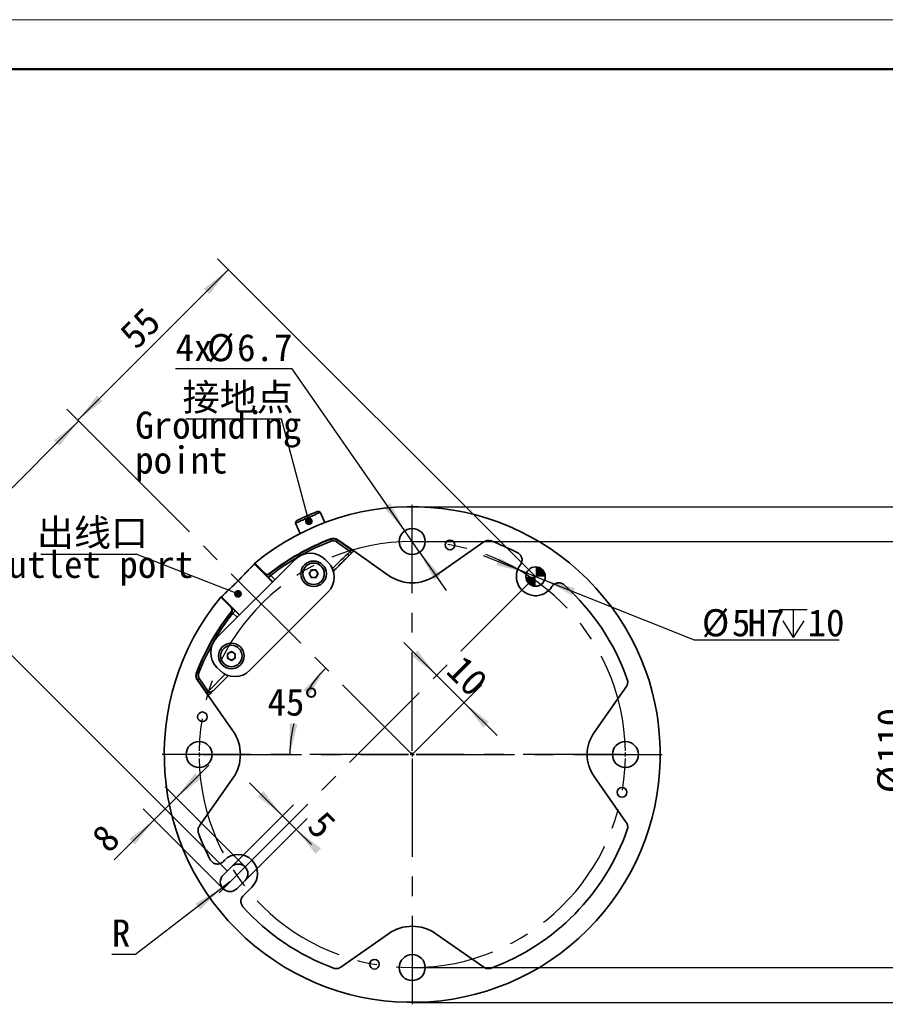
# Model space of a CAD drawing. Header units: millimetres. Extents: x -55 to 731, y 0 to 297.
# Tile 3 of 5: x 93 to 205, y 170 to 297. Entities that reach past the tile are written whole.
import ezdxf

# ---------------------------------------------------------------- set-up
doc = ezdxf.new("R2010")
doc.units = ezdxf.units.MM
doc.linetypes.add('CENTERX2', pattern=[20.32, 12.7, -2.54, 2.54, -2.54])
doc.layers.add('中心线层', color=6, linetype='CENTERX2', lineweight=25)
doc.layers.add('标注层', color=150, linetype='Continuous')
doc.styles.add('SLDTEXTSTYLE0', font='仿宋_GB2312', dxfattribs={"bigfont": 'bigfont'})
doc.styles.add('SLDTEXTSTYLE1', font='仿宋_GB2312')
doc.styles.get("Standard").update_dxf_attribs({"font": '仿宋_GB2312'})
doc.dimstyles.new('SLDDIMSTYLE0', dxfattribs={"dimtxt": 3.5, "dimasz": 4, "dimexe": 0, "dimexo": 0.0625, "dimgap": 0.875, "dimtad": 2, "dimlfac": 2, "dimrnd": 1e-09, "dimzin": 12, "dimdsep": 46, "dimtxsty": 'SLDTEXTSTYLE1', "dimsah": 1, "dimcen": 0.09, "dimadec": 0, "dimazin": 3, "dimtfac": 1, "dimtdec": 3, "dimtmove": 0, "dimatfit": 0, "dimfxl": 0, "dimfrac": 2, "dimtolj": 1, "dimtzin": 12, "dimarcsym": 0})
doc.dimstyles.new('SLDDIMSTYLE1', dxfattribs={"dimtxt": 3.5, "dimasz": 4, "dimexe": 0, "dimexo": 0.0625, "dimgap": 0.875, "dimtad": 0, "dimtih": 1, "dimtoh": 1, "dimdec": 4, "dimlfac": 2, "dimzin": 12, "dimdsep": 46, "dimtxsty": 'SLDTEXTSTYLE1', "dimsah": 1, "dimcen": 0.09, "dimazin": 3, "dimtfac": 1, "dimtdec": 3, "dimtofl": 0, "dimtmove": 0, "dimatfit": 3, "dimfxl": 0, "dimfrac": 2, "dimtolj": 1, "dimtzin": 12, "dimarcsym": 0})
doc.dimstyles.new('SLDDIMSTYLE2', dxfattribs={"dimtxt": 3.5, "dimasz": 4, "dimexe": 0, "dimexo": 0.0625, "dimgap": 0.875, "dimtad": 2, "dimlfac": 2, "dimrnd": 1e-09, "dimzin": 12, "dimdsep": 46, "dimtxsty": 'SLDTEXTSTYLE1', "dimsah": 1, "dimcen": 0.09, "dimadec": 0, "dimazin": 3, "dimtfac": 1, "dimtdec": 3, "dimtofl": 0, "dimtmove": 0, "dimatfit": 3, "dimfxl": 0, "dimfrac": 2, "dimtolj": 1, "dimtzin": 12, "dimarcsym": 0})
doc.dimstyles.new('SLDDIMSTYLE3', dxfattribs={"dimtxt": 3.5, "dimasz": 4, "dimexe": 0, "dimexo": 0.0625, "dimgap": 0.875, "dimtad": 2, "dimdec": 0, "dimlfac": 2, "dimrnd": 1e-09, "dimzin": 12, "dimdsep": 46, "dimtxsty": 'SLDTEXTSTYLE1', "dimsah": 1, "dimcen": 0.09, "dimadec": 0, "dimazin": 3, "dimtfac": 1, "dimtdec": 3, "dimtofl": 0, "dimtmove": 0, "dimatfit": 3, "dimfxl": 0, "dimfrac": 2, "dimtolj": 1, "dimtzin": 12, "dimarcsym": 0})
doc.dimstyles.new('SLDDIMSTYLE4', dxfattribs={"dimtxt": 3.5, "dimasz": 4, "dimexe": 0, "dimexo": 0.0625, "dimgap": 0.875, "dimtad": 0, "dimtih": 1, "dimtoh": 1, "dimlfac": 2, "dimrnd": 1e-09, "dimzin": 12, "dimdsep": 46, "dimtxsty": 'SLDTEXTSTYLE1', "dimsah": 1, "dimcen": 0, "dimadec": 0, "dimazin": 3, "dimtfac": 1, "dimtdec": 3, "dimtmove": 0, "dimatfit": 3, "dimfxl": 0, "dimfrac": 2, "dimtolj": 1, "dimtzin": 12, "dimarcsym": 0})
doc.dimstyles.new('SLDDIMSTYLE5', dxfattribs={"dimtxt": 3.5, "dimasz": 4, "dimexe": 0, "dimexo": 0.0625, "dimgap": 0.875, "dimtad": 0, "dimtih": 1, "dimtoh": 1, "dimlfac": 2, "dimrnd": 1e-09, "dimzin": 12, "dimdsep": 46, "dimtxsty": 'SLDTEXTSTYLE1', "dimsah": 1, "dimcen": 0, "dimadec": 0, "dimazin": 3, "dimtfac": 1, "dimtdec": 3, "dimtofl": 0, "dimtmove": 0, "dimatfit": 3, "dimfxl": 0, "dimfrac": 2, "dimtolj": 1, "dimtzin": 12, "dimarcsym": 0})
doc.dimstyles.new('SLDDIMSTYLE6', dxfattribs={"dimtxt": 3.5, "dimasz": 4, "dimexe": 0, "dimexo": 0.0625, "dimgap": 0.875, "dimtad": 0, "dimtih": 1, "dimtoh": 1, "dimdec": 1, "dimlfac": 2, "dimrnd": 1e-09, "dimzin": 12, "dimdsep": 46, "dimtxsty": 'SLDTEXTSTYLE1', "dimsah": 1, "dimcen": 0, "dimadec": 0, "dimazin": 3, "dimtfac": 1, "dimtdec": 3, "dimtmove": 0, "dimatfit": 3, "dimfxl": 0, "dimfrac": 2, "dimtolj": 1, "dimtzin": 12, "dimarcsym": 0})
doc.dimstyles.new('SLDDIMSTYLE7', dxfattribs={"dimtxt": 0.18, "dimasz": 1, "dimexe": 0, "dimexo": 0.0625, "dimgap": 0, "dimtad": 0, "dimtih": 1, "dimtoh": 1, "dimdec": 0, "dimrnd": 1e-09, "dimzin": 0, "dimdsep": 46, "dimtxsty": 'Standard', "dimblk1": 'DOT', "dimblk2": 'DOT', "dimsah": 1, "dimcen": 0.09, "dimadec": 0, "dimazin": 0, "dimtfac": 1, "dimtdec": 0, "dimtofl": 0, "dimtmove": 0, "dimatfit": 3, "dimldrblk": 'DOT', "dimfxl": 0, "dimfrac": 2, "dimtolj": 1, "dimtzin": 0, "dimarcsym": 0})

# ---------------------------------------------------------------- blocks, each defined once
blk = doc.blocks.new('_D')
at = {"layer": '标注层'}
for p, q in [((147.22, 212.76), (142.98, 217)), ((150.76, 209.23), (147.22, 212.76)), ((150.76, 209.23), (155, 204.98))]:
    blk.add_line(p, q, dxfattribs=at)
for points in [[(147.22, 212.76), (144.75, 215.94), (144.04, 215.24)], [(150.76, 209.23), (153.23, 206.04), (153.94, 206.75)]]:
    blk.add_solid(points, dxfattribs=at)
at = {"layer": '标注层', "insert": (150.74, 215.62), "char_height": 3.5, "attachment_point": 1, "rotation": 315, "style": 'SLDTEXTSTYLE1'}
blk.add_mtext('10', dxfattribs=at)
blk = doc.blocks.new('_D_1')
at = {"layer": '标注层'}
for start, end in [(135, 149.2324), (165.2969, 180)]:
    blk.add_arc((144.07, 202.53), 15.8, start, end, dxfattribs=at)
for points in [[(132.89, 213.71), (130.04, 210.86), (130.83, 210.25)], [(128.26, 202.53), (129.25, 206.44), (128.26, 206.57)]]:
    blk.add_solid(points, dxfattribs=at)
at = {"layer": '标注层', "insert": (125.39, 211.06), "char_height": 3.5, "attachment_point": 1, "style": 'SLDTEXTSTYLE1'}
blk.add_mtext('45°', dxfattribs=at)
blk = doc.blocks.new('_D_2')
at = {"layer": '标注层'}
for p, q in [((159.98, 225.52), (118.95, 266.54)), ((120.36, 265.13), (100.92, 245.68)), ((113.57, 233.03), (99.5, 247.1))]:
    blk.add_line(p, q, dxfattribs=at)
for points in [[(120.36, 265.13), (117.18, 262.65), (117.89, 261.95)], [(100.92, 245.68), (104.1, 248.16), (103.39, 248.87)]]:
    blk.add_solid(points, dxfattribs=at)
at = {"layer": '标注层', "insert": (106.01, 257.16), "char_height": 3.5, "attachment_point": 1, "rotation": 45, "style": 'SLDTEXTSTYLE1'}
blk.add_mtext('55', dxfattribs=at)
blk = doc.blocks.new('_D_3')
at = {"layer": '标注层'}
for p, q in [((113.57, 233.03), (99.62, 246.98)), ((81.59, 226.12), (101.03, 245.57)), ((120.2, 187.51), (80.17, 227.54))]:
    blk.add_line(p, q, dxfattribs=at)
for points in [[(101.03, 245.57), (97.85, 243.09), (98.56, 242.39)], [(81.59, 226.12), (84.77, 228.6), (84.06, 229.3)]]:
    blk.add_solid(points, dxfattribs=at)
at = {"layer": '标注层', "insert": (86.68, 237.59), "char_height": 3.5, "attachment_point": 1, "rotation": 45, "style": 'SLDTEXTSTYLE1'}
blk.add_mtext('55', dxfattribs=at)
blk = doc.blocks.new('_D_4')
at = {"layer": '标注层'}
for p, q in [((144.07, 234.53), (224.06, 234.53)), ((222.06, 234.53), (222.06, 170.54)), ((144.07, 170.54), (224.06, 170.54))]:
    blk.add_line(p, q, dxfattribs=at)
for points in [[(222.06, 234.53), (221.56, 230.53), (222.56, 230.53)], [(222.06, 170.54), (222.56, 174.54), (221.56, 174.54)]]:
    blk.add_solid(points, dxfattribs=at)
at = {"layer": '标注层', "char_height": 3.5, "attachment_point": 1, "rotation": 90, "style": 'SLDTEXTSTYLE1'}
for s, insert in [('128', (217.55, 201.41)), ('%%c', (217.55, 197.54))]:
    blk.add_mtext(s, dxfattribs=dict(at, insert=insert))
blk = doc.blocks.new('_D_5')
at = {"layer": '标注层'}
for p, q in [((144.07, 230.03), (210.56, 230.03)), ((208.56, 230.03), (208.56, 175.03)), ((144.07, 175.03), (210.56, 175.03))]:
    blk.add_line(p, q, dxfattribs=at)
for points in [[(208.56, 230.03), (208.06, 226.03), (209.06, 226.03)], [(208.56, 175.03), (209.06, 179.03), (208.06, 179.03)]]:
    blk.add_solid(points, dxfattribs=at)
at = {"layer": '标注层', "char_height": 3.5, "attachment_point": 1, "rotation": 90, "style": 'SLDTEXTSTYLE1'}
for s, insert in [('110', (204.05, 201.41)), ('%%c', (204.05, 197.54))]:
    blk.add_mtext(s, dxfattribs=dict(at, insert=insert))
blk = doc.blocks.new('SW_SYMBOL_HOLE_DEPTH')
at = {"layer": '标注层', "color": 0}
for p, q in [((0, 875), (800, 875)), ((400, 875), (400, 75)), ((100, 555), (400, 75)), ((700, 555), (400, 75))]:
    blk.add_line(p, q, dxfattribs=at)
blk = doc.blocks.new('_D_6')
at = {"layer": '标注层'}
for p, q in [((158.81, 225.98), (153.24, 228.2)), ((158.81, 225.98), (161.14, 225.05)), ((161.14, 225.05), (180.43, 217.36)), ((180.43, 217.36), (199.15, 217.36))]:
    blk.add_line(p, q, dxfattribs=at)
for points in [[(158.81, 225.98), (155.28, 227.92), (154.91, 227)], [(161.14, 225.05), (164.67, 223.11), (165.04, 224.04)]]:
    blk.add_solid(points, dxfattribs=at)
at = {"layer": '标注层', "xscale": 0.004511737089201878, "yscale": 0.004511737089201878, "zscale": 0.004511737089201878}
blk.add_blockref('SW_SYMBOL_HOLE_DEPTH', (191.41, 217.29), dxfattribs=at)
at = {"layer": '标注层', "char_height": 3.5, "attachment_point": 1, "style": 'SLDTEXTSTYLE1'}
for s, insert in [('%%c', (181.43, 221.3)), ('5', (185.3, 221.3)), ('H7', (187.33, 221.3)), ('10', (195.07, 221.3))]:
    blk.add_mtext(s, dxfattribs=dict(at, insert=insert))
blk = doc.blocks.new('_D_7')
at = {"layer": '标注层'}
for p, q in [((120.55, 186.09), (119.56, 185.33)), ((119.56, 185.33), (108.35, 176.72)), ((108.35, 176.72), (105.31, 176.72))]:
    blk.add_line(p, q, dxfattribs=at)
blk.add_solid([(119.56, 185.33), (116.09, 183.29), (116.69, 182.5)], dxfattribs=at)
at = {"layer": '标注层', "insert": (105.31, 181.24), "char_height": 3.5, "attachment_point": 1, "style": 'SLDTEXTSTYLE1'}
blk.add_mtext('R', dxfattribs=at)
blk = doc.blocks.new('_D_8')
at = {"layer": '标注层'}
for p, q in [((128.58, 252.31), (113.52, 252.31)), ((143.11, 231.41), (128.58, 252.31)), ((145.02, 228.66), (143.11, 231.41)), ((145.02, 228.66), (148.45, 223.73))]:
    blk.add_line(p, q, dxfattribs=at)
for points in [[(143.11, 231.41), (141.24, 234.98), (140.41, 234.41)], [(145.02, 228.66), (146.9, 225.09), (147.72, 225.66)]]:
    blk.add_solid(points, dxfattribs=at)
at = {"layer": '标注层', "char_height": 3.5, "attachment_point": 1, "style": 'SLDTEXTSTYLE1'}
for s, insert in [('4x', (113.52, 256.82)), ('%%c', (117.6, 256.82)), ('6.7', (121.47, 256.82))]:
    blk.add_mtext(s, dxfattribs=dict(at, insert=insert))
blk = doc.blocks.new('_D_9')
at = {"layer": '标注层'}
for p, q in [((113.6, 196.94), (117.84, 201.18)), ((122.5, 188.04), (112.18, 198.35)), ((113.6, 196.94), (110.77, 194.11)), ((119.67, 185.21), (109.36, 195.52)), ((110.77, 194.11), (105.61, 188.95))]:
    blk.add_line(p, q, dxfattribs=at)
for points in [[(113.6, 196.94), (116.78, 199.41), (116.07, 200.12)], [(110.77, 194.11), (107.59, 191.64), (108.3, 190.93)]]:
    blk.add_solid(points, dxfattribs=at)
at = {"layer": '标注层', "insert": (102.42, 192.14), "char_height": 3.5, "attachment_point": 1, "rotation": 45, "style": 'SLDTEXTSTYLE1'}
blk.add_mtext('8', dxfattribs=at)
blk = doc.blocks.new('_D_10')
at = {"layer": '标注层'}
for p, q in [((127.34, 194.64), (123.09, 198.89)), ((120.73, 188.04), (128.75, 196.06)), ((127.34, 194.64), (129.11, 192.88)), ((122.5, 186.27), (130.52, 194.29)), ((129.11, 192.88), (131.06, 190.92))]:
    blk.add_line(p, q, dxfattribs=at)
for points in [[(127.34, 194.64), (124.86, 197.83), (124.16, 197.12)], [(129.11, 192.88), (131.58, 189.7), (132.29, 190.4)]]:
    blk.add_solid(points, dxfattribs=at)
at = {"layer": '标注层', "insert": (132.81, 195.55), "char_height": 3.5, "attachment_point": 1, "rotation": 315, "style": 'SLDTEXTSTYLE1'}
blk.add_mtext('5', dxfattribs=at)
blk = doc.blocks.new('SW_NOTE_22')
at = {"layer": '标注层', "color": 0}
blk.add_line((-12.33, 0), (0, 0), dxfattribs=at)
at = {"layer": '标注层', "color": 0, "insert": (-12.81, 4.54), "char_height": 3.5, "attachment_point": 1, "style": 'SLDTEXTSTYLE0'}
blk.add_mtext('\\M+18F6F线\\M+18CFB', dxfattribs=at)
blk = doc.blocks.new('_DOT')
at = {"color": 0, "linetype": 'ByBlock', "lineweight": -2}
blk.add_line((-0.5, 0), (-1, 0), dxfattribs=at)
at = {"color": 0, "linetype": 'ByBlock', "const_width": 0.5}
blk.add_lwpolyline([(-0.25, 0, 1), (0.25, 0, 1)], format="xyb", close=True, dxfattribs=at)
blk = doc.blocks.new('SW_NOTE_23')
at = {"layer": '标注层', "color": 0}
blk.add_line((-12.33, 0), (0, 0), dxfattribs=at)
at = {"layer": '标注层', "color": 0, "insert": (-12.75, 4.55), "char_height": 3.5, "attachment_point": 1, "style": 'SLDTEXTSTYLE0'}
blk.add_mtext('\\M+190DA\\M+1926E\\M+1935F', dxfattribs=at)
blk = doc.blocks.new('SW_NOTE_24')
at = {"layer": '标注层', "color": 0, "char_height": 3.5, "attachment_point": 1, "style": 'SLDTEXTSTYLE1'}
for s, insert in [('Grounding', (0, 4.51)), ('point', (0, 0.01))]:
    blk.add_mtext(s, dxfattribs=dict(at, insert=insert))
blk = doc.blocks.new('SW_CENTERMARKSYMBOL_0')
at = {"layer": '中心线层', "color": 0}
for p, q in [((0, 0.5), (0, 32.24)), ((-0.5, 0), (-32.24, 0)), ((0, 0), (-0.25, 0)), ((0, 0), (0, 0.25)), ((0, 0), (0, -0.25)), ((0, 0), (0.25, 0)), ((0.5, 0), (32.24, 0)), ((0, -0.5), (0, -32.24))]:
    blk.add_line(p, q, dxfattribs=at)
blk = doc.blocks.new('SW_CENTERMARKSYMBOL_1')
at = {"layer": '中心线层', "color": 0}
for p, q in [((27.5, 0.5), (27.5, 32.24)), ((27, 0), (-4.74, 0)), ((-0.5, 0), (-1.93, 0)), ((0, 0), (-0.25, 0)), ((0, 0), (0.25, 0)), ((0.5, 0), (27, 0)), ((27.5, 0), (27.25, 0)), ((27.5, 0), (27.5, 0.25)), ((27.5, 0), (27.5, -0.25)), ((27.5, 0), (27.75, 0)), ((28, 0), (59.74, 0)), ((54.5, 0), (28, 0)), ((55, 0), (54.75, 0)), ((55, 0), (55.25, 0)), ((55.5, 0), (56.93, 0)), ((27.5, -0.5), (27.5, -32.24))]:
    blk.add_line(p, q, dxfattribs=at)
for start, end in [(1.0417, 178.9583), (179.4791, 180), (0, 0.5209), (359.4791, 0), (180, 180.5209), (181.0417, 358.9583)]:
    blk.add_arc((27.5, 0), 27.5, start, end, dxfattribs=at)
blk = doc.blocks.new('SW_DOWELSYMBOL_0')
at = {"linetype": 'Continuous', "lineweight": 0}
h = blk.add_hatch(color=0, dxfattribs=at)
edge = h.paths.add_edge_path(flags=0)
edge.add_arc((0, 0), 1.25, 180, 270)
edge.add_line((0, -1.25), (0, 0))
edge.add_line((0, 0), (-1.25, 0))
h = blk.add_hatch(color=0, dxfattribs=at)
edge = h.paths.add_edge_path(flags=0)
edge.add_arc((0, 0), 1.25, 0, 90)
edge.add_line((0, 1.25), (0, 0))
edge.add_line((0, 0), (1.25, 0))
at = {"color": 0, "linetype": 'Continuous', "lineweight": 0}
blk.add_circle((0, 0), 1.25, dxfattribs=at)

msp = doc.modelspace()

# ---------------------------------------------------------------- linework, layer by layer
at = {"color": 7, "linetype": 'Continuous', "lineweight": 18}
msp.add_line((-0.000512, 297.39658), (419.992988, 297.39658), dxfattribs=at)
at = {"color": 7, "linetype": 'Continuous', "lineweight": 50}
msp.add_line((23.995928, 290.989446), (413.995928, 290.989446), dxfattribs=at)
at = {"color": 7, "linetype": 'Continuous', "lineweight": 35}
for p, q in [((132.203138, 233.819026), (131.876384, 233.944455)), ((129.131157, 232.722202), (129.005729, 232.395449)), ((132.800695, 232.47689), (132.203138, 233.819026)), ((129.005729, 232.395449), (129.597169, 231.067052)), ((134.451109, 230.222223), (134.449003, 230.205343)), ((134.449003, 230.205343), (136.211657, 228.971119)), ((136.49193, 228.793226), (134.451109, 230.222223)), ((136.512913, 228.814093), (134.467816, 230.246085)), ((136.068285, 228.766363), (134.30563, 230.000587)), ((136.49193, 228.793226), (136.481363, 228.782717)), ((141.007585, 225.666889), (136.512913, 228.814093)), ((153.282925, 229.979196), (147.124312, 225.666889)), ((128.951541, 227.725366), (118.875269, 217.649093)), ((133.194181, 227.371811), (132.840628, 227.725366)), ((125.070762, 225.873308), (123.72268, 227.221388)), ((125.091359, 225.893905), (123.743523, 227.241741)), ((130.760931, 225.886346), (131.064319, 226.377557)), ((131.064319, 226.377557), (131.641415, 226.360421)), ((131.641415, 226.360421), (131.915123, 225.852074)), ((125.069602, 225.853204), (125.070762, 225.873308)), ((125.523463, 225.383577), (125.806263, 225.666377)), ((131.034638, 225.377999), (130.760931, 225.886346)), ((131.611734, 225.360862), (131.034638, 225.377999)), ((131.915123, 225.852074), (131.611734, 225.360862)), ((119.35889, 222.857115), (120.70673, 221.509275)), ((119.476077, 222.882563), (119.379247, 222.877954)), ((119.379247, 222.877954), (120.727327, 221.529873)), ((123.117911, 213.406453), (133.194181, 223.482724)), ((120.727327, 221.529873), (120.747431, 221.531033)), ((121.217057, 221.077172), (120.934258, 220.794372)), ((120.231424, 215.551284), (120.731425, 215.839958)), ((120.231424, 214.973933), (120.231424, 215.551284)), ((120.731425, 214.685258), (120.231424, 214.973933)), ((120.731425, 215.839958), (121.231424, 215.551284)), ((121.231424, 214.973933), (120.731425, 214.685258)), ((121.231424, 215.551284), (121.231424, 214.973933)), ((118.875269, 213.760007), (119.228823, 213.406453)), ((116.600048, 212.295005), (117.723177, 210.691009)), ((120.340627, 212.73011), (118.38066, 210.780846)), ((116.35455, 212.132818), (117.744336, 210.147997)), ((116.395291, 212.151632), (116.378412, 212.149525)), ((116.378412, 212.149525), (117.765298, 210.168844)), ((117.51842, 210.547637), (116.395291, 212.151632)), ((167.525813, 205.363619), (171.675928, 211.290599)), ((120.933745, 205.59305), (117.744336, 210.147997)), ((117.775934, 210.179421), (117.765298, 210.168844)), ((171.675928, 193.778773), (167.525813, 199.705753)), ((120.933745, 199.476322), (116.621439, 193.31771)), ((119.654289, 188.698135), (119.863287, 188.907134)), ((120.731425, 188.038997), (119.670764, 186.978338)), ((121.438532, 185.21057), (122.499192, 186.271231)), ((123.367328, 185.403093), (122.262482, 184.298247)), ((134.848972, 175.090176), (141.007585, 179.402483)), ((147.124312, 179.402483), (153.282925, 175.090176))]:
    msp.add_line(p, q, dxfattribs=at)
at = {"color": 8, "linetype": 'Continuous', "lineweight": 35}
for p, q in [((126.034402, 224.808227), (123.718072, 227.124558)), ((126.066609, 224.840432), (125.523463, 225.383577)), ((125.806263, 225.666377), (126.349408, 225.123232)), ((121.792408, 220.566233), (119.476077, 222.882563)), ((121.477403, 220.251226), (120.934258, 220.794372)), ((121.217057, 221.077172), (121.760203, 220.534026)), ((119.938238, 212.893975), (117.723177, 210.691009))]:
    msp.add_line(p, q, dxfattribs=at)
at = {"color": 7, "linetype": 'CENTERX2', "lineweight": 18}
msp.add_line((144.065949, 202.534686), (153.062348, 211.531086), dxfattribs=at)
at = {"color": 7, "linetype": 'Continuous', "lineweight": 35, "flags": 128}
for points in [[(129.131157, 232.722202), (129.13309, 232.723062), (129.180787, 232.744298), (129.290345, 232.793077), (129.456641, 232.867117), (129.671901, 232.962956), (129.926058, 233.076114), (130.207228, 233.201298), (130.502263, 233.332658), (130.797371, 233.464047), (131.078748, 233.589325), (131.333241, 233.702633), (131.548949, 233.798671), (131.715785, 233.872951), (131.825948, 233.922), (131.874289, 233.943523), (131.876384, 233.944455)], [(129.005729, 232.395449), (129.018493, 232.401132), (129.091544, 232.433656), (129.226532, 232.493756), (129.417932, 232.578974), (129.657908, 232.685817), (129.936634, 232.809914), (130.2427, 232.946183), (130.563575, 233.089046), (130.886123, 233.232654), (131.197139, 233.371127), (131.483889, 233.498796), (131.734634, 233.610436), (131.939109, 233.701473), (132.088942, 233.768183)], [(132.088942, 233.768183), (132.177999, 233.807833), (132.203138, 233.819026)], [(133.512788, 230.365324), (133.515088, 230.359258), (133.517107, 230.353934), (133.51884, 230.349363), (133.520285, 230.345556), (133.521436, 230.342518), (133.522293, 230.340259), (133.522854, 230.33878), (133.523116, 230.338089)], [(133.523116, 230.338089), (133.521792, 230.32858), (133.520751, 230.321111)], [(133.609441, 230.087412), (133.592326, 230.132512), (133.575853, 230.175916), (133.560644, 230.215994), (133.547268, 230.251239), (133.536228, 230.280328), (133.52794, 230.302166), (133.522716, 230.315932), (133.520751, 230.321111)], [(134.449003, 230.205343), (134.445826, 230.200808), (134.43738, 230.188745), (134.423983, 230.169612), (134.406137, 230.144126), (134.384514, 230.113245), (134.359926, 230.07813), (134.333298, 230.040101), (134.30563, 230.000587)], [(134.467816, 230.246085), (134.464096, 230.240771), (134.46083, 230.236105), (134.458025, 230.232102), (134.45569, 230.228766), (134.453827, 230.226105), (134.45244, 230.224125), (134.451534, 230.22283), (134.451109, 230.222223)], [(136.211657, 228.971119), (136.208481, 228.966582), (136.200034, 228.954521), (136.186636, 228.935386), (136.168791, 228.909902), (136.147169, 228.879021), (136.122581, 228.843906), (136.095953, 228.805877), (136.068285, 228.766363)], [(136.512913, 228.814093), (136.501725, 228.802967), (136.494696, 228.795975), (136.49193, 228.793226)], [(135.708702, 228.4223), (135.910069, 228.614976), (136.068285, 228.766363)], [(135.908819, 228.213298), (135.888523, 228.234495), (135.86639, 228.257611), (135.842648, 228.282408), (135.817537, 228.308632), (135.791316, 228.336019), (135.764252, 228.364285), (135.736619, 228.393144), (135.708702, 228.4223)], [(123.718072, 227.124558), (123.720641, 227.178798), (123.72268, 227.221388)], [(125.070762, 225.873308), (125.071286, 225.873831), (125.072403, 225.874949), (125.074113, 225.876657), (125.07641, 225.878953), (125.079289, 225.881833), (125.082746, 225.88529), (125.086772, 225.889317), (125.091359, 225.893905)], [(125.583817, 225.865447), (125.587844, 225.860362), (125.591381, 225.855898), (125.594415, 225.852066), (125.596945, 225.848874), (125.598962, 225.846327), (125.600463, 225.844433), (125.601443, 225.843194), (125.601903, 225.842615)], [(125.600884, 225.822621), (125.601454, 225.833818), (125.601903, 225.842615)], [(120.70673, 221.509275), (120.711318, 221.513863), (120.715345, 221.51789), (120.718802, 221.521345), (120.721681, 221.524225), (120.723978, 221.526522), (120.725686, 221.528232), (120.726804, 221.529349), (120.727327, 221.529873)], [(120.75802, 220.998732), (120.75744, 220.999192), (120.756202, 221.000172), (120.754307, 221.001673), (120.751761, 221.00369), (120.748569, 221.00622), (120.744737, 221.009254), (120.740272, 221.012791), (120.735187, 221.016818)], [(120.75802, 220.998732), (120.769216, 220.999302), (120.778013, 220.999751)], [(116.235311, 213.087847), (116.241377, 213.085547), (116.246701, 213.083527), (116.251272, 213.081794), (116.255079, 213.08035), (116.258117, 213.079199), (116.260376, 213.078342), (116.261855, 213.077781), (116.262546, 213.077519)], [(116.279524, 213.079884), (116.270017, 213.078559), (116.262546, 213.077519)], [(116.513223, 212.991193), (116.468123, 213.008309), (116.424719, 213.024781), (116.384641, 213.039991), (116.349396, 213.053367), (116.320307, 213.064406), (116.298469, 213.072694), (116.284702, 213.077919), (116.279524, 213.079884)], [(116.600048, 212.295005), (116.560534, 212.267337), (116.522504, 212.240708), (116.48739, 212.216121), (116.456509, 212.194498), (116.431024, 212.176653), (116.411889, 212.163255), (116.399829, 212.154809), (116.395291, 212.151632)], [(116.378412, 212.149525), (116.377805, 212.149101), (116.37651, 212.148195), (116.37453, 212.146808), (116.371868, 212.144945), (116.368532, 212.142609), (116.36453, 212.139805), (116.359864, 212.136539), (116.35455, 212.132818)], [(117.723177, 210.691009), (117.683662, 210.663341), (117.645635, 210.636713), (117.61052, 210.612126), (117.579639, 210.590503), (117.554153, 210.572658), (117.53502, 210.55926), (117.522957, 210.550814), (117.51842, 210.547637)], [(117.765298, 210.168844), (117.762536, 210.166097), (117.755514, 210.159112), (117.744336, 210.147997)]]:
    msp.add_lwpolyline(points, dxfattribs=at)
at = {"color": 7, "linetype": 'Continuous', "lineweight": 35}
for centre, radius in [((144.065949, 230.034686), 1.676635), ((148.939001, 229.599485), 0.625), ((131.338026, 225.86921), 1.65), ((131.338026, 225.86921), 1.385), ((159.975851, 225.515657), 1.25), ((120.731425, 215.262608), 1.65), ((120.731425, 215.262608), 1.385), ((117.001149, 207.407739), 0.625), ((116.565949, 202.534686), 1.676635), ((171.565949, 202.534686), 1.676635), ((171.130748, 197.661633), 0.625), ((144.065949, 175.034686), 1.676635), ((139.192896, 175.469887), 0.625)]:
    msp.add_circle(centre, radius, dxfattribs=at)
for centre, radius, start, end in [((144.065949, 202.534686), 31.991272, 140.56149079, 129.43843407), ((144.065949, 202.534686), 29.764301, 110.76633544, 128.38551648), ((144.065949, 202.534686), 29.720137, 110.78220354, 128.41099088), ((144.065949, 202.534686), 29.735172, 110.76633538, 128.38551647), ((144.065949, 202.534686), 29.470175, 110.78220358, 128.28684255), ((144.065949, 202.534686), 29.380819, 62.39986375, 69.76267109), ((130.896085, 225.780822), 2.75, 45, 135), ((131.338026, 225.86921), 0.5, 88.29911877, 148.29911877), ((131.338026, 225.86921), 0.5, 28.29911877, 88.29911877), ((131.249638, 225.427268), 2.75, 315, 45), ((159.975851, 225.515657), 2.477731, 142.29885168, 328.31084125), ((125.352413, 226.136192), 0.40008, 225.01784909, 308.39306575), ((125.353572, 226.156289), 0.400075, 225.01738858, 308.36814297), ((125.353562, 226.156107), 0.37081, 225, 308.38551648), ((131.338026, 225.86921), 0.5, 148.29911877, 208.29911877), ((131.338026, 225.86921), 0.5, 208.29911877, 268.29911877), ((131.338026, 225.86921), 0.5, 268.29911877, 328.29911877), ((131.338026, 225.86921), 0.5, 328.29911877, 28.29911877), ((144.065949, 230.034686), 5.332095, 235, 305), ((144.065949, 202.534686), 29.380819, 19.24737208, 48.20982919), ((120.444528, 221.247073), 0.37081, 321.61448352, 45), ((120.444346, 221.247063), 0.400075, 321.63185703, 44.98261142), ((120.464446, 221.248221), 0.400077, 321.60674836, 44.98235984), ((144.065949, 202.534686), 29.764301, 141.61448352, 159.23366456), ((144.065949, 202.534686), 29.735172, 141.61448353, 159.23366462), ((144.065949, 202.534686), 29.720137, 141.58900907, 159.21779647), ((144.065949, 202.534686), 29.470175, 141.71315745, 159.21779642), ((120.819813, 215.70455), 2.75, 135, 225), ((120.731425, 215.262608), 0.5, 120, 180), ((120.731425, 215.262608), 0.5, 180, 240), ((120.731425, 215.262608), 0.5, 60, 120), ((120.731425, 215.262608), 0.5, 240, 300), ((120.731425, 215.262608), 0.5, 0, 60), ((120.731425, 215.262608), 0.5, 300, 0), ((121.173366, 215.350997), 2.75, 225, 315), ((116.565949, 202.534686), 5.332095, 325, 35), ((171.565949, 202.534686), 4.932095, 145, 215), ((144.065949, 202.534686), 29.380819, 200.23732891, 207.53994951), ((144.065949, 202.534686), 29.380819, 290.23732891, 340.75262792), ((121.615308, 187.155114), 2.477731, 315, 135), ((121.615308, 187.155114), 1.25, 315, 135), ((120.554648, 186.094454), 1.25, 135, 315), ((144.065949, 202.534686), 29.380819, 221.98083304, 249.76267109), ((144.065949, 175.034686), 5.332095, 55, 125)]:
    msp.add_arc(centre, radius, start, end, dxfattribs=at)
for points, knots in [([(134.467817, 230.246085), (134.399077, 230.294217), (134.325761, 230.332842), (134.170519, 230.392202), (134.088446, 230.412715), (133.921859, 230.433529), (133.837261, 230.43385), (133.671987, 230.414511), (133.591331, 230.395108), (133.512788, 230.365325)], [0, 0, 0, 0, 0.25, 0.25, 0.5, 0.5, 0.75, 0.75, 1, 1, 1, 1]), ([(133.520751, 230.32111), (133.672435, 230.378648), (133.838255, 230.398514), (134.160235, 230.358358), (134.316097, 230.298374), (134.449003, 230.205344)], [0, 0, 0, 0, 0.5, 0.5, 1, 1, 1, 1]), ([(134.451109, 230.222223), (134.318241, 230.315227), (134.16243, 230.375204), (133.840547, 230.415393), (133.674773, 230.395567), (133.523116, 230.338088)], [0, 0, 0, 0, 0.5, 0.5, 1, 1, 1, 1]), ([(153.282925, 229.979197), (153.351163, 230.026977), (153.424029, 230.065485), (153.578565, 230.124868), (153.659633, 230.145238), (153.822743, 230.166354), (153.906789, 230.167257), (154.070672, 230.149222), (154.150819, 230.130607), (154.229055, 230.101764)], [0, 0, 0, 0, 0.25, 0.25, 0.5, 0.5, 0.75, 0.75, 1, 1, 1, 1]), ([(136.211657, 228.97112), (136.224287, 228.962286), (136.251774, 228.943062), (136.323453, 228.893061), (136.400723, 228.839114), (136.463269, 228.795371), (136.481363, 228.782716)], [0, 0, 0, 0, 0.1402538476, 0.3052349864, 0.7990026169, 1, 1, 1, 1]), ([(135.908819, 228.213298), (135.71978, 228.025291), (135.0374, 227.346636), (134.35507, 226.668032), (133.861766, 226.177422)], [0, 0, 0, 0, 0.2770293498, 1, 1, 1, 1]), ([(136.15942, 228.462531), (136.149127, 228.452293), (136.138833, 228.442056), (136.128539, 228.431818), (136.091919, 228.395398), (136.055299, 228.358978), (136.018679, 228.322558), (135.982059, 228.286138), (135.945439, 228.249718), (135.908819, 228.213298)], [0.00031287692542, 0.00031287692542, 0.00031287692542, 0.00031287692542, 0.00040000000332, 0.00040000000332, 0.00040000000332, 0.00070994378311, 0.00070994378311, 0.00070994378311, 0.0010198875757, 0.0010198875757, 0.0010198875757, 0.0010198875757]), ([(136.160469, 228.462698), (136.161932, 228.471447), (136.16491, 228.489259), (136.168869, 228.531042), (136.169843, 228.582874), (136.160315, 228.644634), (136.138903, 228.695171), (136.109062, 228.739251), (136.081422, 228.757629), (136.068285, 228.766363)], [0, 0, 0, 0, 0.0850553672, 0.173174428, 0.3969592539, 0.5610578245, 0.7272315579, 0.8703595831, 1, 1, 1, 1]), ([(136.430294, 228.731926), (136.407613, 228.709369), (136.346251, 228.648341), (136.247694, 228.550323), (136.176009, 228.47903), (136.15942, 228.462532)], [0, 0, 0, 0, 0.3106566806, 0.8404770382, 1, 1, 1, 1]), ([(157.678028, 228.572042), (157.81191, 228.502049), (157.926862, 228.402961), (158.063763, 228.223507), (158.102507, 228.159766), (158.166103, 228.024374), (158.190799, 227.952358), (158.238382, 227.734356), (158.236385, 227.580572), (158.187303, 227.362109), (158.162895, 227.289982), (158.100079, 227.15462), (158.061654, 227.090682), (158.015443, 227.030895)], [0, 0, 0, 0, 0.25, 0.25, 0.375, 0.375, 0.5, 0.5, 0.75, 0.75, 0.875, 0.875, 1, 1, 1, 1]), ([(123.445376, 226.864211), (123.430967, 226.851028), (123.401015, 226.823623), (123.351318, 226.776038), (123.295276, 226.7211), (123.232044, 226.657796), (123.161076, 226.585631), (123.081771, 226.503984), (122.993588, 226.412325), (122.896058, 226.310165), (122.788731, 226.197123), (122.588194, 225.984477), (122.29841, 225.678978), (121.938886, 225.306335), (121.56227, 224.92313), (121.083225, 224.456295), (120.644066, 224.038708), (120.328766, 223.741257), (120.158156, 223.578302), (120.016225, 223.441044), (119.90095, 223.327137), (119.808326, 223.23315), (119.75941, 223.180159), (119.736423, 223.155259)], [0, 0, 0, 0, 0.0185293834, 0.0385180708, 0.0599670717, 0.0828771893, 0.1072490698, 0.1330832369, 0.1603801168, 0.189140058, 0.2193633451, 0.2510502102, 0.3517902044, 0.4347425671, 0.4998824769, 0.604469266, 0.7488991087, 0.8009110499, 0.8488565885, 0.8927364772, 0.9325520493, 0.9683054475, 1, 1, 1, 1]), ([(123.718071, 227.124558), (123.717637, 227.123265), (123.716761, 227.120659), (123.710244, 227.112479), (123.699746, 227.100969), (123.684747, 227.085683), (123.665214, 227.066569), (123.640995, 227.043477), (123.611972, 227.016291), (123.578062, 226.984923), (123.539065, 226.949188), (123.495295, 226.909345), (123.462086, 226.87932), (123.445376, 226.864211)], [0, 0, 0, 0, 0.0847672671, 0.1707589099, 0.2579763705, 0.3464210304, 0.4360942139, 0.5269971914, 0.6191311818, 0.7124973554, 0.8070968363, 0.902930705, 1, 1, 1, 1]), ([(123.722681, 227.221388), (123.722938, 227.221878), (123.72345, 227.222853), (123.727559, 227.227057), (123.733926, 227.233107), (123.74032, 227.238886), (123.743531, 227.241788)], [0, 0, 0, 0, 0.2510515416, 0.4999648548, 0.7488957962, 1, 1, 1, 1]), ([(125.523464, 225.383578), (125.511584, 225.395467), (125.487867, 225.419204), (125.452577, 225.454653), (125.417705, 225.48978), (125.383257, 225.524588), (125.333592, 225.574927), (125.27119, 225.638528), (125.203249, 225.708445), (125.146395, 225.76766), (125.108054, 225.808411), (125.084672, 225.834051), (125.071875, 225.848874), (125.07036, 225.851761), (125.069603, 225.853204)], [0, 0, 0, 0, 0.0500841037, 0.0999972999, 0.1500830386, 0.2006812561, 0.2521217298, 0.3758909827, 0.5012151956, 0.6260951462, 0.7497014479, 0.8343132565, 0.9172142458, 1, 1, 1, 1]), ([(162.084178, 224.214079), (162.163539, 224.342629), (162.270571, 224.450223), (162.45933, 224.573979), (162.525672, 224.608079), (162.665254, 224.661859), (162.738848, 224.681358), (162.959688, 224.713274), (163.112937, 224.700316), (163.327345, 224.635782), (163.397548, 224.606293), (163.528086, 224.533985), (163.589121, 224.491098), (163.645461, 224.440741)], [0, 0, 0, 0, 0.25, 0.25, 0.375, 0.375, 0.5, 0.5, 0.75, 0.75, 0.875, 0.875, 1, 1, 1, 1]), ([(119.379247, 222.877954), (119.378757, 222.877692), (119.377777, 222.877169), (119.373576, 222.873048), (119.367555, 222.866704), (119.361782, 222.860314), (119.358891, 222.857115)], [0, 0, 0, 0, 0.24893652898, 0.49856839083, 0.74891610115, 1, 1, 1, 1]), ([(119.736423, 223.155259), (119.723579, 223.141049), (119.698027, 223.112783), (119.663426, 223.074718), (119.631782, 223.040084), (119.603294, 223.009123), (119.577843, 222.981704), (119.555384, 222.957785), (119.535847, 222.937296), (119.519162, 222.920164), (119.505254, 222.90632), (119.494029, 222.895662), (119.485461, 222.88818), (119.479245, 222.883517), (119.477129, 222.88288), (119.476077, 222.882564)], [0, 0, 0, 0, 0.082216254, 0.1635478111, 0.2439952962, 0.3235593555, 0.4022406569, 0.4800398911, 0.5569577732, 0.6329950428, 0.7081524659, 0.782430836, 0.8558309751, 0.9283537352, 1, 1, 1, 1]), ([(120.747431, 221.531032), (120.748099, 221.530772), (120.749435, 221.530254), (120.755163, 221.525743), (120.763615, 221.518494), (120.77506, 221.508239), (120.796047, 221.488973), (120.832554, 221.454633), (120.891601, 221.39795), (120.961483, 221.330051), (121.032229, 221.260645), (121.098259, 221.195435), (121.157364, 221.136781), (121.19716, 221.097041), (121.217057, 221.077171)], [0, 0, 0, 0, 0.0494231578, 0.0987306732, 0.1482693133, 0.1983810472, 0.2493963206, 0.3726636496, 0.4977248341, 0.6229602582, 0.747114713, 0.8324713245, 0.9162365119, 1, 1, 1, 1]), ([(120.934257, 220.794371), (120.927325, 220.80429), (120.913659, 220.823844), (120.893343, 220.851911), (120.874093, 220.878056), (120.856211, 220.901972), (120.839969, 220.923455), (120.825547, 220.942352), (120.813059, 220.958568), (120.802552, 220.972064), (120.794017, 220.982839), (120.787384, 220.990954), (120.78259, 220.996425), (120.779369, 220.999581), (120.77846, 220.999695), (120.778013, 220.999751)], [0, 0, 0, 0, 0.0918033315, 0.1809897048, 0.2675867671, 0.3516252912, 0.4331395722, 0.512167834, 0.5887526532, 0.662941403, 0.7347867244, 0.8043470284, 0.8716870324, 0.9368783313, 1, 1, 1, 1]), ([(116.23531, 213.087847), (116.205527, 213.009303), (116.186127, 212.928719), (116.16678, 212.763727), (116.167078, 212.679116), (116.187853, 212.512603), (116.208345, 212.430477), (116.267769, 212.274948), (116.306416, 212.20156), (116.35455, 212.132818)], [0, 0, 0, 0, 0.25, 0.25, 0.5, 0.5, 0.75, 0.75, 1, 1, 1, 1]), ([(116.262547, 213.077519), (116.205068, 212.925862), (116.185242, 212.760087), (116.225431, 212.438205), (116.285408, 212.282394), (116.378411, 212.149526)], [0, 0, 0, 0, 0.5, 0.5, 1, 1, 1, 1]), ([(116.395291, 212.151632), (116.302261, 212.284538), (116.242276, 212.4404), (116.202121, 212.76238), (116.221987, 212.9282), (116.279524, 213.079884)], [0, 0, 0, 0, 0.5, 0.5, 1, 1, 1, 1]), ([(171.804501, 212.219995), (171.831488, 212.142706), (171.848658, 212.063518), (171.864292, 211.901525), (171.862454, 211.819611), (171.840287, 211.659642), (171.819579, 211.579763), (171.760748, 211.42893), (171.722842, 211.357598), (171.675928, 211.290599)], [0, 0, 0, 0, 0.25, 0.25, 0.5, 0.5, 0.75, 0.75, 1, 1, 1, 1]), ([(117.51842, 210.547637), (117.549607, 210.503097), (117.586626, 210.450012), (117.650612, 210.358363), (117.673737, 210.325261), (117.712601, 210.269728), (117.725934, 210.250691), (117.751538, 210.214168), (117.76386, 210.19661), (117.775934, 210.179421)], [0, 0, 0, 0, 0.5, 0.5, 0.75, 0.75, 0.875, 0.875, 1, 1, 1, 1]), ([(117.723177, 210.691009), (117.727327, 210.684308), (117.735745, 210.670713), (117.752493, 210.652815), (117.772165, 210.636725), (117.794962, 210.6227), (117.82067, 210.610791), (117.866004, 210.595352), (117.935323, 210.58574), (118.02843, 210.595171), (118.109089, 210.620149), (118.182392, 210.653503), (118.241812, 210.686132), (118.293064, 210.71874), (118.328755, 210.743717), (118.351297, 210.759682), (118.366988, 210.770998), (118.377643, 210.778791), (118.379714, 210.780201), (118.380661, 210.780846)], [0, 0, 0, 0, 0.02750392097, 0.05579269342, 0.08548898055, 0.11713245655, 0.15117029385, 0.18796245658, 0.2932348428, 0.41432592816, 0.55396699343, 0.62947443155, 0.73572699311, 0.82597124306, 0.87743532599, 0.91716508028, 0.95011020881, 0.97718058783, 1, 1, 1, 1]), ([(117.81979, 210.223037), (117.840458, 210.243592), (117.9035, 210.30629), (118.038325, 210.440378), (118.195781, 210.596976), (118.30252, 210.703133), (118.365058, 210.765328), (118.37685, 210.777056), (118.380023, 210.780212), (118.38066, 210.780846)], [0, 0, 0, 0, 0.15660153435, 0.47768080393, 0.67344361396, 0.94284251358, 0.98563968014, 0.99711204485, 1, 1, 1, 1]), ([(116.49887, 192.37158), (116.470029, 192.449811), (116.451374, 192.530099), (116.433346, 192.694568), (116.434306, 192.778247), (116.455461, 192.94134), (116.475992, 193.022794), (116.53523, 193.176741), (116.573659, 193.249475), (116.621438, 193.31771)], [0, 0, 0, 0, 0.25, 0.25, 0.5, 0.5, 0.75, 0.75, 1, 1, 1, 1]), ([(171.675928, 193.778774), (171.722843, 193.711773), (171.760827, 193.640224), (171.819817, 193.488478), (171.840242, 193.409229), (171.862358, 193.249238), (171.864144, 193.166714), (171.848557, 193.005638), (171.831489, 192.926669), (171.804501, 192.849377)], [0, 0, 0, 0, 0.25, 0.25, 0.5, 0.5, 0.75, 0.75, 1, 1, 1, 1]), ([(119.654289, 188.698134), (119.539756, 188.583601), (119.398409, 188.499127), (119.093277, 188.399349), (118.928189, 188.38417), (118.689948, 188.421036), (118.61319, 188.442841), (118.46465, 188.504286), (118.393624, 188.543927), (118.263583, 188.63709), (118.203006, 188.691786), (118.09722, 188.812416), (118.051728, 188.878206), (118.014309, 188.949966)], [0, 0, 0, 0, 0.25, 0.25, 0.5, 0.5, 0.625, 0.625, 0.75, 0.75, 0.875, 0.875, 1, 1, 1, 1]), ([(122.22517, 182.882386), (122.13747, 182.979851), (122.069922, 183.094078), (122.004375, 183.276363), (121.988079, 183.339939), (121.967684, 183.4686), (121.963536, 183.533124), (121.966997, 183.662551), (121.974798, 183.728063), (122.00205, 183.854957), (122.021393, 183.916665), (122.071844, 184.036502), (122.103089, 184.094503), (122.175147, 184.201905), (122.216202, 184.251967), (122.262482, 184.298247)], [0, 0, 0, 0, 0.25, 0.25, 0.375, 0.375, 0.5, 0.5, 0.625, 0.625, 0.75, 0.75, 0.875, 0.875, 1, 1, 1, 1]), ([(134.848972, 175.090176), (134.780734, 175.042395), (134.707868, 175.003887), (134.553332, 174.944504), (134.472264, 174.924134), (134.309154, 174.903019), (134.225108, 174.902115), (134.061225, 174.920151), (133.981078, 174.938765), (133.902842, 174.967608)], [0, 0, 0, 0, 0.25, 0.25, 0.5, 0.5, 0.75, 0.75, 1, 1, 1, 1]), ([(154.229055, 174.967608), (154.150825, 174.938768), (154.070539, 174.920151), (153.906092, 174.902175), (153.822405, 174.903148), (153.659312, 174.924294), (153.577863, 174.9448), (153.423899, 175.003992), (153.351157, 175.042399), (153.282925, 175.090176)], [0, 0, 0, 0, 0.25, 0.25, 0.5, 0.5, 0.75, 0.75, 1, 1, 1, 1])]:
    msp.add_open_spline(points, degree=3, knots=knots, dxfattribs=at)
for points in [[(134.30563, 230.000587), (134.105745, 230.140587), (133.838188, 230.174219), (133.609442, 230.087412)], [(125.806263, 225.666377), (125.690856, 225.746281), (125.598127, 225.81743), (125.600884, 225.822622)], [(116.513223, 212.991193), (116.426605, 212.763045), (116.459717, 212.495423), (116.600047, 212.295004)]]:
    msp.add_open_spline(points, degree=3, dxfattribs=at)
at = {"color": 8, "linetype": 'Continuous', "lineweight": 35}
msp.add_open_spline([(135.708702, 228.4223), (135.440531, 228.165293), (134.946579, 227.691903), (134.292529, 227.062839), (133.90677, 226.69066), (133.746069, 226.535616)], degree=3, knots=[0, 0, 0, 0, 0.409315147, 0.7539298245, 1, 1, 1, 1], dxfattribs=at)
at = {"layer": '中心线层', "linetype": 'CENTERX2'}
for p, q in [((144.065949, 202.534686), (113.566957, 233.033678)), ((121.615308, 187.155114), (159.975851, 225.515657))]:
    msp.add_line(p, q, dxfattribs=at)
at = {"layer": '中心线层', "linetype": 'CENTERX2', "lineweight": 18}
msp.add_line((119.140434, 184.68024), (123.029522, 188.569327), dxfattribs=at)

# ---------------------------------------------------------------- block references
at = {"color": 7, "linetype": 'Continuous', "lineweight": 0}
msp.add_blockref('SW_DOWELSYMBOL_0', (159.975851, 225.515657), dxfattribs=at)
at = {"layer": '中心线层'}
for name, p in [('SW_CENTERMARKSYMBOL_0', (144.065949, 202.534686)), ('SW_CENTERMARKSYMBOL_1', (116.565949, 202.534686))]:
    msp.add_blockref(name, p, dxfattribs=at)
at = {"layer": '标注层'}
for name, p in [('SW_NOTE_23', (127.193024, 245.869635)), ('SW_NOTE_24', (108.329018, 242.297068)), ('SW_NOTE_22', (108.464307, 228.389499))]:
    msp.add_blockref(name, p, dxfattribs=at)

# ---------------------------------------------------------------- texts
at = {"color": 7, "linetype": 'Continuous', "lineweight": 0, "insert": (51.130216, 281.592547), "char_height": 5, "attachment_point": 2, "rotation": 180, "style": 'SLDTEXTSTYLE0'}
msp.add_mtext('FR3-V6.0-\\M+18AEE\\M+18DC0', dxfattribs=at)
at = {"layer": '标注层', "insert": (89.620743, 228.837063), "char_height": 3.5, "attachment_point": 1, "style": 'SLDTEXTSTYLE1'}
msp.add_mtext('Outlet port ', dxfattribs=at)

# ---------------------------------------------------------------- dimensions: what is measured, and where the dimension line sits
at = {"layer": '标注层'}
for base, p1, p2, angle, dimstyle, picture, middle in [((100.916207, 245.684427), (159.975851, 225.515657), (113.566957, 233.033678), 45, 'SLDDIMSTYLE2', '_D_2', (110.638926, 255.407146)), ((101.033337, 245.567298), (120.201095, 187.508667), (113.566957, 233.033678), 45, 'SLDDIMSTYLE2', '_D_3', (91.310619, 235.84458)), ((147.220861, 212.760666), (153.062348, 211.531086), (159.975851, 225.515657), 315, 'SLDDIMSTYLE0', '_D', (148.988628, 210.992899)), ((110.770763, 194.110572), (122.499192, 188.038997), (119.670765, 185.21057), 45, 'SLDDIMSTYLE0', '_D_9', (106.326788, 189.666597)), ((129.105089, 192.877127), (120.731425, 188.038997), (122.499192, 186.27123), 315, 'SLDDIMSTYLE0', '_D_10', (130.340167, 191.642049))]:
    dim = msp.add_linear_dim(base=base, p1=p1, p2=p2, angle=angle, dimstyle=dimstyle, dxfattribs=at)
    dim.commit()
    dim.dimension.update_dxf_attribs({"geometry": picture, "text_midpoint": middle, "dimtype": 160})
for p1, p2, text, dimstyle, picture, middle in [((143.108622, 231.411142), (145.023275, 228.658231), '4x<>', 'SLDDIMSTYLE6', '_D_8', (120.549142, 254.629746)), ((161.136977, 225.052745), (158.814725, 225.978568), '<>H7{\\fGDT;x}10', 'SLDDIMSTYLE4', '_D_6', (190.287808, 219.111142))]:
    dim = msp.add_diameter_dim_2p(p1=p1, p2=p2, text=text, dimstyle=dimstyle, dxfattribs=at)
    dim.commit()
    dim.dimension.update_dxf_attribs({"geometry": picture, "text_midpoint": middle, "dimtype": 163})
for base, p1, p2, dimstyle, picture, middle in [((222.057233, 170.543414), (144.065949, 234.525959), (144.065949, 170.543414), 'SLDDIMSTYLE3', '_D_4', (222.057233, 202.534686)), ((208.560502, 175.034686), (144.065949, 230.034686), (144.065949, 175.034686), 'SLDDIMSTYLE2', '_D_5', (208.560502, 202.534686))]:
    dim = msp.add_linear_dim(base=base, p1=p1, p2=p2, angle=90, text='%%c<>', dimstyle=dimstyle, dxfattribs=at)
    dim.commit()
    dim.dimension.update_dxf_attribs({"geometry": picture, "text_midpoint": middle, "dimtype": 160})
dim = msp.add_angular_dim_2l(base=(131.591987, 212.239737), line1=((113.566957, 233.033678), (144.065949, 202.534686)), line2=((111.824676, 202.534686), (176.307221, 202.534686)), dimstyle='SLDDIMSTYLE1', dxfattribs=at)
dim.commit()
dim.dimension.update_dxf_attribs({"geometry": '_D_1', "text_midpoint": (129.464334, 208.582873), "dimtype": 162})
dim = msp.add_radius_dim(center=(120.554648, 186.094454), mpoint=(119.563032, 185.333403), text='R', dimstyle='SLDDIMSTYLE5', dxfattribs=at)
dim.commit()
dim.dimension.update_dxf_attribs({"geometry": '_D_7', "text_midpoint": (106.326788, 178.76069), "dimtype": 164})

# ---------------------------------------------------------------- leaders
for points in [[(130.72751, 232.644378), (127.193024, 245.869635)], [(121.585875, 223.274237), (108.464307, 228.389499)]]:
    msp.add_leader(points, dimstyle='SLDDIMSTYLE7', dxfattribs=at)

doc.saveas('drawing.dxf')
